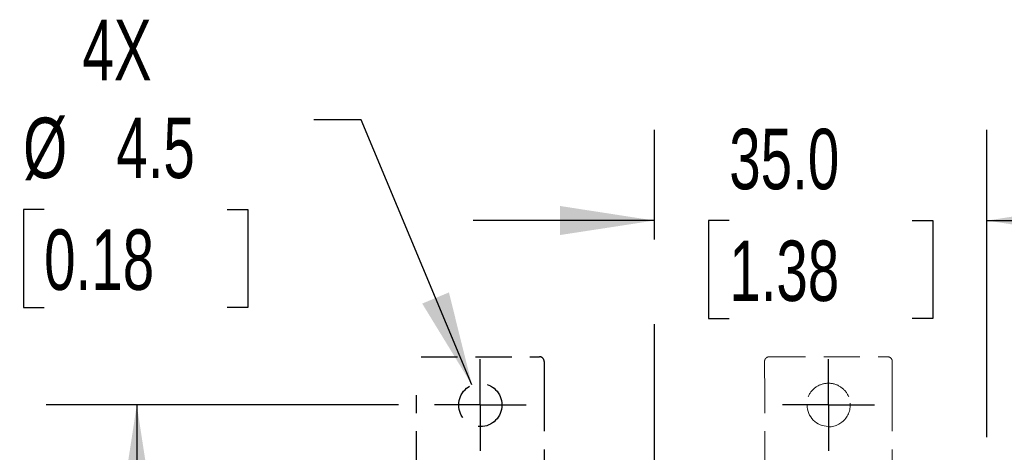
# Model space of a CAD drawing. Header units: millimetres. Extents: x 0 to 838, y 0 to 648.
# Tile 30 of 45: x 487 to 590, y 311 to 356. Entities that reach past the tile are written whole.
import ezdxf

# ---------------------------------------------------------------- set-up
doc = ezdxf.new("R2010")
doc.units = ezdxf.units.MM
doc.header["$LTSCALE"] = 3
doc.linetypes.add('CENTERX2', pattern=[20.32, 12.7, -2.54, 2.54, -2.54])
doc.linetypes.add('HIDDEN', pattern=[1.905, 1.27, -0.635])
doc.layers.add('CENTER', color=40, linetype='CENTERX2')
doc.layers.add('HIDDEN', color=102, linetype='HIDDEN')
doc.layers.add('DIMENSIONS', color=140, linetype='Continuous', lineweight=25)
doc.styles.add('SLDTEXTSTYLE0', font='TXT', dxfattribs={"width": 0.7})
doc.dimstyles.new('SLDDIMSTYLE0', dxfattribs={"dimtxt": 6.474023, "dimasz": 9.906, "dimexe": 0, "dimexo": 0.0625, "dimgap": 1.618506, "dimtad": 0, "dimtih": 1, "dimtoh": 1, "dimrnd": 1e-09, "dimzin": 12, "dimdsep": 46, "dimtxsty": 'SLDTEXTSTYLE0', "dimsah": 1, "dimcen": 0.09, "dimadec": 0, "dimazin": 3, "dimtfac": 1, "dimtofl": 0, "dimtmove": 0, "dimatfit": 3, "dimfxl": 0, "dimfrac": 2, "dimtolj": 1, "dimtzin": 12, "dimarcsym": 0})
doc.dimstyles.new('SLDDIMSTYLE1', dxfattribs={"dimtxt": 6.474023, "dimasz": 9.906, "dimexe": 0, "dimexo": 0.0625, "dimgap": 1.618506, "dimtad": 0, "dimtih": 1, "dimtoh": 1, "dimrnd": 1e-09, "dimzin": 12, "dimdsep": 46, "dimtxsty": 'SLDTEXTSTYLE0', "dimsah": 1, "dimcen": 0.09, "dimadec": 0, "dimazin": 3, "dimtfac": 1, "dimtmove": 0, "dimatfit": 0, "dimfxl": 0, "dimfrac": 2, "dimtolj": 1, "dimtzin": 12, "dimarcsym": 0})
doc.dimstyles.new('SLDDIMSTYLE2', dxfattribs={"dimtxt": 6.474023, "dimasz": 9.906, "dimexe": 0, "dimexo": 0.0625, "dimgap": 1.618506, "dimtad": 0, "dimtih": 1, "dimtoh": 1, "dimrnd": 1e-09, "dimzin": 12, "dimdsep": 46, "dimtxsty": 'SLDTEXTSTYLE0', "dimsah": 1, "dimcen": 0, "dimadec": 0, "dimazin": 3, "dimtfac": 1, "dimtofl": 0, "dimtmove": 0, "dimatfit": 3, "dimfxl": 0, "dimfrac": 2, "dimtolj": 1, "dimtzin": 12, "dimarcsym": 0})
doc.dimstyles.new('SLDDIMSTYLE3', dxfattribs={"dimtxt": 6.474023, "dimasz": 9.906, "dimexe": 0, "dimexo": 0.0625, "dimgap": 1.618506, "dimtad": 0, "dimtih": 1, "dimtoh": 1, "dimrnd": 1e-09, "dimzin": 4, "dimdsep": 46, "dimtxsty": 'SLDTEXTSTYLE0', "dimsah": 1, "dimcen": 0.09, "dimadec": 0, "dimazin": 1, "dimtfac": 1, "dimtmove": 0, "dimatfit": 0, "dimfxl": 0, "dimfrac": 2, "dimtolj": 1, "dimtzin": 12, "dimarcsym": 0})

# ---------------------------------------------------------------- blocks, each defined once
blk = doc.blocks.new('_D_10')
at = {"layer": 'DIMENSIONS'}
for p, q in [((522.66, 345.7), (517.69, 345.7)), ((534.32, 317.86), (522.66, 345.7)), ((489.34, 336.3), (487.16, 336.3)), ((487.16, 336.3), (487.16, 326.01)), ((508.58, 336.3), (510.75, 336.3)), ((510.75, 336.3), (510.75, 326.01)), ((487.16, 326.01), (489.34, 326.01)), ((510.75, 326.01), (508.58, 326.01))]:
    blk.add_line(p, q, dxfattribs=at)
blk.add_solid([(534.32, 317.86), (531.9, 327.58), (529.09, 326.41)], dxfattribs=at)
at = {"layer": 'DIMENSIONS', "char_height": 6.35, "attachment_point": 1, "style": 'SLDTEXTSTYLE0'}
for s, insert in [('4X', (493.37, 356.22)), ('%%c', (487.14, 345.94)), ('4.5', (496.92, 345.94)), ('0.18', (489.34, 334.2))]:
    blk.add_mtext(s, dxfattribs=dict(at, insert=insert))
blk = doc.blocks.new('_D_12')
at = {"layer": 'DIMENSIONS'}
for p, q in [((611.23, 309.08), (611.23, 328.13)), ((591.78, 309.08), (620.75, 309.08)), ((601.61, 284.8), (599.44, 284.8)), ((599.44, 284.8), (599.44, 274.51)), ((620.85, 284.8), (623.02, 284.8)), ((623.02, 284.8), (623.02, 274.51)), ((599.44, 274.51), (601.61, 274.51)), ((623.02, 274.51), (620.85, 274.51)), ((587.52, 260.51), (620.75, 260.51)), ((611.23, 260.51), (611.23, 241.46))]:
    blk.add_line(p, q, dxfattribs=at)
for points in [[(611.23, 309.08), (612.75, 318.99), (609.71, 318.99)], [(611.23, 260.51), (609.71, 250.61), (612.75, 250.61)]]:
    blk.add_solid(points, dxfattribs=at)
at = {"layer": 'DIMENSIONS', "char_height": 6.35, "attachment_point": 1, "style": 'SLDTEXTSTYLE0'}
for s, insert in [('48.6', (601.61, 294.43)), ('1.91', (601.61, 282.69))]:
    blk.add_mtext(s, dxfattribs=dict(at, insert=insert))
blk = doc.blocks.new('_D_13')
at = {"layer": 'DIMENSIONS'}
for p, q in [((553.5, 333.15), (553.5, 344.66)), ((588.47, 312.39), (588.47, 344.66)), ((553.5, 335.13), (534.45, 335.13)), ((561.37, 335.13), (559.19, 335.13)), ((559.19, 335.13), (559.19, 324.85)), ((580.6, 335.13), (582.78, 335.13)), ((582.78, 335.13), (582.78, 324.85)), ((588.47, 335.13), (607.52, 335.13)), ((559.19, 324.85), (561.37, 324.85)), ((582.78, 324.85), (580.6, 324.85))]:
    blk.add_line(p, q, dxfattribs=at)
for points in [[(553.5, 335.13), (543.59, 336.66), (543.59, 333.61)], [(588.47, 335.13), (598.38, 333.61), (598.38, 336.66)]]:
    blk.add_solid(points, dxfattribs=at)
at = {"layer": 'DIMENSIONS', "char_height": 6.35, "attachment_point": 1, "style": 'SLDTEXTSTYLE0'}
for s, insert in [('35.0', (561.37, 344.77)), ('1.38', (561.37, 333.03))]:
    blk.add_mtext(s, dxfattribs=dict(at, insert=insert))
blk = doc.blocks.new('_D_14')
at = {"layer": 'DIMENSIONS'}
for p, q in [((526.58, 315.76), (489.56, 315.76)), ((499.08, 315.76), (499.08, 221.4)), ((489.46, 209.66), (487.29, 209.66)), ((487.29, 209.66), (487.29, 199.37)), ((508.7, 209.66), (510.88, 209.66)), ((510.88, 209.66), (510.88, 199.37)), ((487.29, 199.37), (489.46, 199.37)), ((510.88, 199.37), (508.7, 199.37)), ((499.08, 103.56), (499.08, 197.92)), ((526.6, 103.56), (489.56, 103.56))]:
    blk.add_line(p, q, dxfattribs=at)
for points in [[(499.08, 315.76), (497.56, 305.85), (500.61, 305.85)], [(499.08, 103.56), (500.61, 113.47), (497.56, 113.47)]]:
    blk.add_solid(points, dxfattribs=at)
at = {"layer": 'DIMENSIONS', "char_height": 6.35, "attachment_point": 1, "style": 'SLDTEXTSTYLE0'}
for s, insert in [('212.2', (486.77, 219.3)), ('8.35', (489.46, 207.56))]:
    blk.add_mtext(s, dxfattribs=dict(at, insert=insert))
blk = doc.blocks.new('SW_CENTERMARKSYMBOL_14')
at = {"layer": 'CENTER', "color": 0}
for p, q in [((0, 2.54), (0, 4.83)), ((0, 0), (0, 2.54)), ((-2.54, 0), (-4.83, 0)), ((0, 0), (-2.54, 0)), ((0, 0), (0, -2.54)), ((0, 0), (2.54, 0)), ((2.54, 0), (4.83, 0)), ((0, -2.54), (0, -4.83))]:
    blk.add_line(p, q, dxfattribs=at)
blk = doc.blocks.new('SW_CENTERMARKSYMBOL_17')
at = {"layer": 'CENTER', "color": 0}
for p, q in [((0, 2.54), (0, 4.83)), ((0, 0), (0, 2.54)), ((-2.54, 0), (-4.83, 0)), ((0, 0), (-2.54, 0)), ((0, 0), (0, -2.54)), ((0, 0), (2.54, 0)), ((2.54, 0), (4.83, 0)), ((0, -2.54), (0, -4.83))]:
    blk.add_line(p, q, dxfattribs=at)
blk = doc.blocks.new('SW_CENTERMARKSYMBOL_18')
at = {"layer": 'CENTER', "color": 0}
for p, q in [((0, 2.54), (0, 4.81)), ((0, 0), (0, 2.54)), ((-2.54, 0), (-4.81, 0)), ((0, 0), (-2.54, 0)), ((0, 0), (0, -2.54)), ((0, 0), (2.54, 0)), ((2.54, 0), (4.81, 0)), ((0, -2.54), (0, -4.81))]:
    blk.add_line(p, q, dxfattribs=at)

msp = doc.modelspace()

# ---------------------------------------------------------------- linework, layer by layer
at = {"color": 102, "linetype": 'HIDDEN', "lineweight": 18}
for p, q in [((565.097, 316.803), (565.086, 320.327)), ((565.586, 320.827), (578.015, 320.827)), ((578.515, 320.327), (578.504, 316.803)), ((565.097, 292.056), (565.097, 316.803)), ((578.504, 316.803), (578.504, 292.056))]:
    msp.add_line(p, q, dxfattribs=at)
for radius, start, end in [(2.25, 180, 270), (2.294, 270, 21.93338)]:
    msp.add_arc((571.8, 315.759), radius, start, end, dxfattribs=at)
msp.add_ellipse((578.015, 320.327), major_axis=(-0.354, -0.354), ratio=0.9996955, start_param=2.3560422, end_param=3.9271431, dxfattribs=at)
for points, knots in [([(565.086, 320.327), (565.086, 320.348), (565.088, 320.39), (565.1, 320.452), (565.12, 320.512), (565.147, 320.569), (565.192, 320.64), (565.264, 320.717), (565.368, 320.782), (565.476, 320.82), (565.55, 320.825), (565.586, 320.827)], [0, 0, 0, 0, 0.0803261, 0.1606521, 0.2409782, 0.3213043, 0.4016304, 0.5645192, 0.7185461, 0.8637073, 1, 1, 1, 1]), ([(569.672, 316.616), (569.843, 317.037), (570.142, 317.403), (570.894, 317.91), (571.347, 318.048), (571.8, 318.048)], [3.1415927, 3.1415927, 3.1415927, 3.1415927, 3.7341593, 3.7341593, 4.3267259, 4.3267259, 4.3267259, 4.3267259]), ([(571.8, 318.048), (572.254, 318.048), (572.706, 317.91), (573.459, 317.403), (573.757, 317.037), (573.928, 316.616)], [1.9564594, 1.9564594, 1.9564594, 1.9564594, 2.549026, 2.549026, 3.1415927, 3.1415927, 3.1415927, 3.1415927])]:
    msp.add_open_spline(points, degree=3, knots=knots, dxfattribs=at)
at = {"layer": 'CENTER'}
msp.add_line((553.5, 225.197), (553.5, 329.342), dxfattribs=at)
at = {"layer": 'HIDDEN'}
for p, q in [((528.986, 320.827), (541.415, 320.827)), ((541.915, 320.327), (541.904, 316.803)), ((528.497, 292.056), (528.497, 316.803)), ((541.904, 316.803), (541.904, 292.056))]:
    msp.add_line(p, q, dxfattribs=at)
msp.add_circle((535.2, 315.759), 2.274, dxfattribs=at)
msp.add_ellipse((541.415, 320.327), major_axis=(-0.354, -0.354), ratio=0.9996955, start_param=2.3560422, end_param=3.9271431, dxfattribs=at)

# ---------------------------------------------------------------- block references
at = {"layer": 'CENTER'}
for name, p in [('SW_CENTERMARKSYMBOL_18', (535.2, 315.759)), ('SW_CENTERMARKSYMBOL_14', (571.8, 315.759)), ('SW_CENTERMARKSYMBOL_17', (571.8, 315.759))]:
    msp.add_blockref(name, p, dxfattribs=at)

# ---------------------------------------------------------------- dimensions: what is measured, and where the dimension line sits
at = {"layer": 'DIMENSIONS'}
dim = msp.add_diameter_dim_2p(p1=(536.078, 313.662), p2=(534.322, 317.857), text='4X\\P<>', dimstyle='SLDDIMSTYLE2', dxfattribs=at)
dim.commit()
dim.dimension.update_dxf_attribs({"geometry": '_D_10', "text_midpoint": (498.958, 341.445), "dimtype": 163})
dim = msp.add_linear_dim(base=(553.5, 335.135), p1=(588.47, 308.58), p2=(553.5, 329.342), dimstyle='SLDDIMSTYLE3', dxfattribs=at)
dim.commit()
dim.dimension.update_dxf_attribs({"geometry": '_D_13', "text_midpoint": (570.985, 335.135), "dimtype": 160})
for base, p1, p2, dimstyle, picture, middle in [((611.229, 309.08), (583.714, 260.514), (587.97, 309.08), 'SLDDIMSTYLE1', '_D_12', (611.229, 284.797)), ((499.082, 103.563), (530.386, 315.759), (530.41, 103.563), 'SLDDIMSTYLE0', '_D_14', (499.082, 209.661))]:
    dim = msp.add_linear_dim(base=base, p1=p1, p2=p2, angle=90, dimstyle=dimstyle, dxfattribs=at)
    dim.commit()
    dim.dimension.update_dxf_attribs({"geometry": picture, "text_midpoint": middle, "dimtype": 160})

doc.saveas('drawing.dxf')
